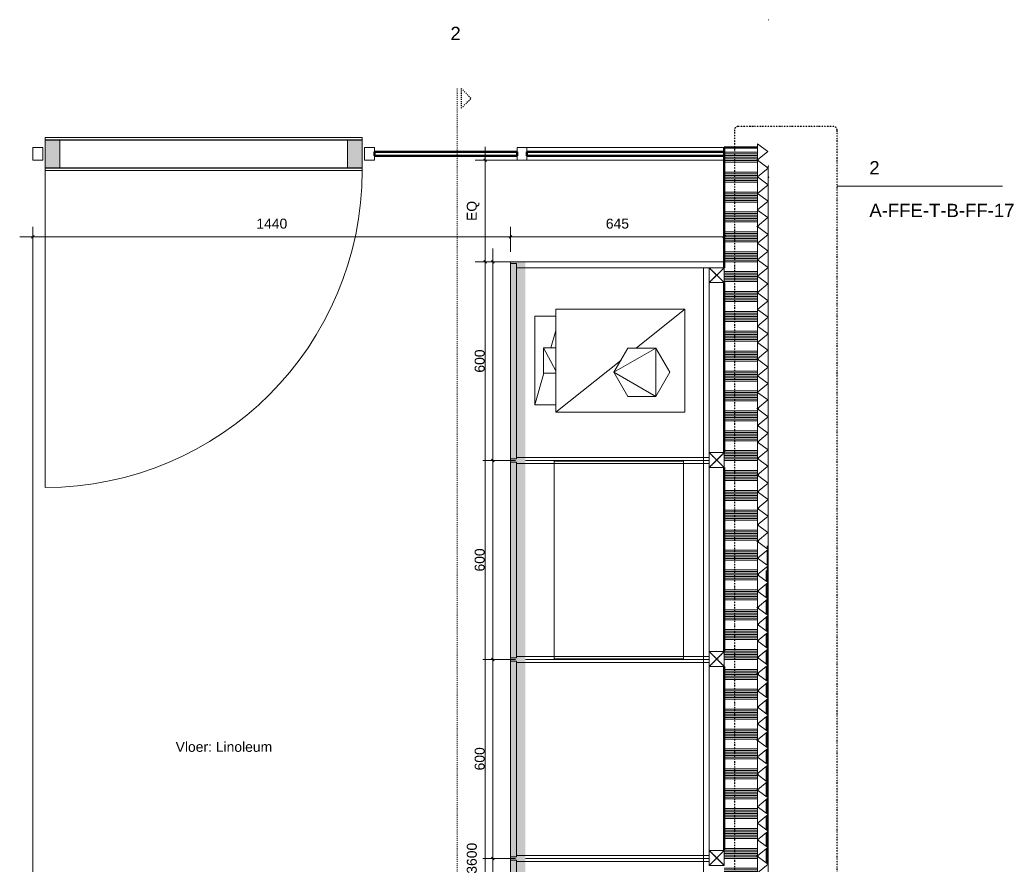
# Model space of a CAD drawing. Header units: millimetres. Extents: x 59467 to 88642, y -9418 to 37445.
# Tile 5 of 6: x 59467 to 62436, y 34897 to 37445. Entities that reach past the tile are written whole.
import ezdxf

# ---------------------------------------------------------------- set-up
doc = ezdxf.new("R2010")
doc.units = ezdxf.units.MM
for name, pattern in [('Dash 1_8_', [6.35, 3.175, -3.175]), ('Dash Dot Dot Small', [7.9375, 3.175, -1.5875, 0, -1.5875, 0, -1.5875]), ('Hidden', [7.14375, 4.7625, -2.38125]), ('Overhead xxSmall', [2.579688, 1.5875, -0.992188]), ('Overhead xxSmall_2_', [2.579688, 1.5875, -0.992188])]:
    doc.linetypes.add(name, pattern=pattern)
for name, color, linetype, lineweight in [('0-1', 7, 'Continuous', 5), ('A----M-', 8, 'Continuous', 5), ('A----M--20', 8, 'Continuous', 5), ('A09-C--', 8, 'Continuous', 5), ('A09-C---1', 135, 'Dash 1_8_', 13), ('A09-C---2', 215, 'Dash 1_8_', 25), ('A09-C---3', 8, 'Dash 1_8_', 5), ('A09-C---4', 8, 'Continuous', 25), ('A09-C---5', 8, 'Continuous', 13), ('A09-C---6', 8, 'Dash Dot Dot Small', 25), ('A09-NT--3', 7, 'Continuous', 13), ('A22-----1', 50, 'Continuous', 50), ('A29-----1', 8, 'Continuous', 5), ('A29-----2', 50, 'Continuous', 50), ('A31----', 140, 'Continuous', 5), ('A31-----1', 90, 'Continuous', 13), ('A31-----2', 250, 'Continuous', 18), ('A31-----3', 7, 'Continuous', 5), ('A69-----1', 8, 'Continuous', 5), ('A79-Y---1', 90, 'Continuous', 13), ('A79-Y---2', 8, 'Overhead xxSmall_2_', 13), ('A99----', 1, 'Continuous', 5), ('A99-----1', 122, 'Overhead xxSmall', 5), ('A99-----2', 122, 'Continuous', 5), ('A99-----3', 7, 'Continuous', 5), ('A99-----4', 1, 'Overhead xxSmall', 5), ('A99-----5', 1, 'Continuous', 13), ('Detail Items', 1, 'Continuous', 5), ('Detail Items-1', 10, 'Continuous', 5), ('Detail Items-2', 1, 'Hidden', 5)]:
    doc.layers.add(name, color=color, linetype=linetype, lineweight=lineweight)
doc.styles.add('Arial', font='arial.ttf', dxfattribs={"height": 40})
doc.styles.add('Arial_1', font='arial.ttf', dxfattribs={"height": 30})
doc.dimstyles.new('TD_Diagonal_1_5_mm', dxfattribs={"dimscale": 304.8, "dimtxt": 30.607782, "dimasz": 0.026247, "dimexe": 0.098425, "dimexo": 0.098425, "dimgap": 0.052493, "dimtad": 1, "dimdec": 0, "dimzin": 0, "dimdsep": 46, "dimtxsty": 'Arial_1', "dimblk1": 'OBLIQUE', "dimblk2": 'OBLIQUE', "dimsah": 1, "dimcen": 0.09, "dimdle": 0.131234, "dimazin": 2, "dimtfac": 1, "dimtdec": 4, "dimtix": 1, "dimtmove": 0, "dimatfit": 3, "dimfxl": 1, "dimtvp": 1, "dimtfill": 1, "dimtolj": 1, "dimtzin": 0, "dimarcsym": 2})

# ---------------------------------------------------------------- blocks, each defined once
blk = doc.blocks.new('NLRS_32_20_DO_deur in glazen wand - glazen deur_MA_01-3650171-Pantry Standard D - Plan view')
at = {"layer": 'A31----'}
h = blk.add_hatch(color=256, dxfattribs=at)
h.paths.add_polyline_path([(60499.5, 36998.5), (60499.5, 37081.3), (60455, 37081.3), (60455, 36998.5), (60462.5, 36998.5)])
h.paths.add_polyline_path([(59588, 36998.5), (59588, 37081.3), (59543.5, 37081.3), (59543.5, 36998.5)])
at = {"layer": 'A31-----2'}
for p, q in [((60499.5, 37089.9), (59543.5, 37089.9)), ((59543.5, 37089.9), (59543.5, 37082.9)), ((59543.5, 37082.9), (60499.5, 37082.9)), ((59543.5, 37081.3), (59543.5, 36998.5)), ((59588, 37081.3), (59543.5, 37081.3)), ((59588, 36998.5), (59588, 37081.3)), ((60499.5, 37081.3), (60455, 37081.3)), ((60455, 37081.3), (60455, 36998.5)), ((60499.5, 37082.9), (60499.5, 37089.9)), ((60499.5, 36998.5), (60499.5, 37081.3)), ((59543.5, 36998.5), (59588, 36998.5)), ((60499.5, 36996.9), (59543.5, 36996.9)), ((59543.5, 36996.9), (59543.5, 36989.9)), ((59543.5, 36989.9), (60499.5, 36989.9)), ((60455, 36998.5), (60499.5, 36998.5)), ((60499.5, 36989.9), (60499.5, 36996.9))]:
    blk.add_line(p, q, dxfattribs=at)
at = {"layer": 'A31-----3'}
for p, q in [((60455, 37081.3), (59588, 37081.3)), ((59588, 36998.5), (60455, 36998.5))]:
    blk.add_line(p, q, dxfattribs=at)
at = {"layer": 'A99-----3'}
blk.add_line((59543.5, 36989.9), (59543.5, 36033.9), dxfattribs=at)
blk.add_arc((59543.5, 36989.9), 956, 270, 360, dxfattribs=at)
blk = doc.blocks.new('Rectangular Mullion - 00_maars_horizon_onder_profiel-3256486-Pantry Standard D - Plan view')
at = {"layer": 'A31-----3'}
for p, q in [((60996.5, 37058.9), (61591.5, 37058.9)), ((61591.5, 37020.9), (60996.5, 37020.9))]:
    blk.add_line(p, q, dxfattribs=at)
blk = doc.blocks.new('Rectangular Mullion - 00_maars_horizon-3256539-Pantry Standard D - Plan view')
at = {"layer": 'A31-----2'}
for p, q in [((60996.5, 37058.9), (60966.5, 37058.9)), ((60966.5, 37058.9), (60966.5, 37020.9)), ((60996.5, 37020.9), (60996.5, 37058.9)), ((60966.5, 37020.9), (60996.5, 37020.9))]:
    blk.add_line(p, q, dxfattribs=at)
blk = doc.blocks.new('Rectangular Mullion - 00_maars_horizon-3226876-Pantry Standard D - Plan view')
at = {"layer": 'A31-----2'}
for p, q in [((59536.5, 37058.9), (59506.5, 37058.9)), ((59506.5, 37058.9), (59506.5, 37020.9)), ((59536.5, 37020.9), (59536.5, 37058.9)), ((59506.5, 37020.9), (59536.5, 37020.9))]:
    blk.add_line(p, q, dxfattribs=at)
blk = doc.blocks.new('Rectangular Mullion - 00_maars_horizon-5749611-Pantry Standard D - Plan view')
at = {"layer": 'A31-----2'}
for p, q in [((60536.5, 37058.9), (60506.5, 37058.9)), ((60506.5, 37058.9), (60506.5, 37020.9)), ((60536.5, 37020.9), (60536.5, 37058.9)), ((60506.5, 37020.9), (60536.5, 37020.9))]:
    blk.add_line(p, q, dxfattribs=at)
blk = doc.blocks.new('732 Balie 5e feature wall - feature wall-8834893-Pantry Standard D - Plan view')
at = {"layer": 'A79-Y---1'}
for p, q in [((61723.1, 37047.7), (61691.5, 37070.7)), ((61691.5, 37070.7), (61691.5, 37022.1)), ((61691.5, 37022.1), (61723.1, 37047.7)), ((61723.9, 36997.1), (61691.5, 37020.7)), ((61691.5, 37020.7), (61691.5, 36970.8)), ((61691.5, 36970.8), (61723.9, 36997.1)), ((61723.9, 36947.1), (61691.5, 36970.7)), ((61691.5, 36970.7), (61691.5, 36920.8)), ((61691.5, 36920.8), (61723.9, 36947.1)), ((61723.9, 36897.1), (61691.5, 36920.7)), ((61691.5, 36920.7), (61691.5, 36870.8)), ((61691.5, 36870.8), (61723.9, 36897.1)), ((61723.1, 36847.7), (61691.5, 36870.7)), ((61691.5, 36870.7), (61691.5, 36822.1)), ((61691.5, 36822.1), (61723.1, 36847.7)), ((61723.9, 36797.1), (61691.5, 36820.7)), ((61691.5, 36820.7), (61691.5, 36770.8)), ((61691.5, 36770.8), (61723.9, 36797.1)), ((61723.9, 36747.1), (61691.5, 36770.7)), ((61691.5, 36770.7), (61691.5, 36720.8)), ((61691.5, 36720.8), (61723.9, 36747.1)), ((61723.9, 36697.1), (61691.5, 36720.7)), ((61691.5, 36720.7), (61691.5, 36670.8)), ((61691.5, 36670.8), (61723.9, 36697.1)), ((61723.1, 36647.7), (61691.5, 36670.7)), ((61691.5, 36670.7), (61691.5, 36622.1)), ((61691.5, 36622.1), (61723.1, 36647.7)), ((61723.9, 36597.1), (61691.5, 36620.7)), ((61691.5, 36620.7), (61691.5, 36570.8)), ((61691.5, 36570.8), (61723.9, 36597.1)), ((61723.9, 36547.1), (61691.5, 36570.7)), ((61691.5, 36570.7), (61691.5, 36520.8)), ((61691.5, 36520.8), (61723.9, 36547.1)), ((61723.9, 36497.1), (61691.5, 36520.7)), ((61691.5, 36520.7), (61691.5, 36470.8)), ((61691.5, 36470.8), (61723.9, 36497.1)), ((61723.1, 36447.7), (61691.5, 36470.7)), ((61691.5, 36470.7), (61691.5, 36422.1)), ((61691.5, 36422.1), (61723.1, 36447.7)), ((61723.9, 36397.1), (61691.5, 36420.7)), ((61691.5, 36420.7), (61691.5, 36370.8)), ((61691.5, 36370.8), (61723.9, 36397.1)), ((61723.9, 36347.1), (61691.5, 36370.7)), ((61691.5, 36370.7), (61691.5, 36320.8)), ((61691.5, 36320.8), (61723.9, 36347.1)), ((61723.1, 36297.7), (61691.5, 36320.7)), ((61691.5, 36320.7), (61691.5, 36272.1)), ((61691.5, 36272.1), (61723.1, 36297.7)), ((61723.9, 36247.1), (61691.5, 36270.7)), ((61691.5, 36270.7), (61691.5, 36220.8)), ((61691.5, 36220.8), (61723.9, 36247.1)), ((61723.9, 36197.1), (61691.5, 36220.7)), ((61691.5, 36220.7), (61691.5, 36170.8)), ((61691.5, 36170.8), (61723.9, 36197.1)), ((61723.9, 36147.1), (61691.5, 36170.7)), ((61691.5, 36170.7), (61691.5, 36120.8)), ((61691.5, 36120.8), (61723.9, 36147.1)), ((61723.1, 36097.7), (61691.5, 36120.7)), ((61691.5, 36120.7), (61691.5, 36072.1)), ((61691.5, 36072.1), (61723.1, 36097.7)), ((61723.9, 36047.1), (61691.5, 36070.7)), ((61691.5, 36070.7), (61691.5, 36020.8)), ((61691.5, 36020.8), (61723.9, 36047.1)), ((61723.9, 35997.1), (61691.5, 36020.7)), ((61691.5, 36020.7), (61691.5, 35970.8)), ((61691.5, 35970.8), (61723.9, 35997.1)), ((61723.9, 35947.1), (61691.5, 35970.7)), ((61691.5, 35970.7), (61691.5, 35920.8)), ((61691.5, 35920.8), (61723.9, 35947.1)), ((61723.1, 35897.7), (61691.5, 35920.7)), ((61691.5, 35920.7), (61691.5, 35872.1)), ((61691.5, 35872.1), (61723.1, 35897.7)), ((61723.9, 35847.1), (61691.5, 35870.7)), ((61691.5, 35870.7), (61691.5, 35820.8)), ((61691.5, 35820.8), (61723.9, 35847.1)), ((61723.9, 35797.1), (61691.5, 35820.7)), ((61691.5, 35820.7), (61691.5, 35770.8)), ((61691.5, 35770.8), (61723.9, 35797.1)), ((61723.9, 35747.1), (61691.5, 35770.7)), ((61691.5, 35770.7), (61691.5, 35720.8)), ((61691.5, 35720.8), (61723.9, 35747.1)), ((61723.1, 35697.7), (61691.5, 35720.7)), ((61691.5, 35720.7), (61691.5, 35672.1)), ((61691.5, 35672.1), (61723.1, 35697.7)), ((61723.9, 35647.1), (61691.5, 35670.7)), ((61691.5, 35670.7), (61691.5, 35620.8)), ((61691.5, 35620.8), (61723.9, 35647.1)), ((61723.9, 35597.1), (61691.5, 35620.7)), ((61691.5, 35620.7), (61691.5, 35570.8)), ((61691.5, 35570.8), (61723.9, 35597.1)), ((61723.9, 35547.1), (61691.5, 35570.7)), ((61691.5, 35570.7), (61691.5, 35520.8)), ((61691.5, 35520.8), (61723.9, 35547.1)), ((61723.1, 35497.7), (61691.5, 35520.7)), ((61691.5, 35520.7), (61691.5, 35472.1)), ((61691.5, 35472.1), (61723.1, 35497.7)), ((61723.9, 35447.1), (61691.5, 35470.7)), ((61691.5, 35470.7), (61691.5, 35420.8)), ((61691.5, 35420.8), (61723.9, 35447.1)), ((61723.9, 35397.1), (61691.5, 35420.7)), ((61691.5, 35420.7), (61691.5, 35370.8)), ((61691.5, 35370.8), (61723.9, 35397.1)), ((61723.9, 35347.1), (61691.5, 35370.7)), ((61691.5, 35370.7), (61691.5, 35320.8)), ((61691.5, 35320.8), (61723.9, 35347.1)), ((61723.1, 35297.7), (61691.5, 35320.7)), ((61691.5, 35320.7), (61691.5, 35272.1)), ((61691.5, 35272.1), (61723.1, 35297.7)), ((61723.9, 35247.1), (61691.5, 35270.7)), ((61691.5, 35270.7), (61691.5, 35220.8)), ((61691.5, 35220.8), (61723.9, 35247.1)), ((61723.9, 35197.1), (61691.5, 35220.7)), ((61691.5, 35220.7), (61691.5, 35170.8)), ((61691.5, 35170.8), (61723.9, 35197.1)), ((61721.4, 35146.3), (61691.5, 35168)), ((61691.5, 35168), (61691.5, 35122.1)), ((61691.5, 35122.1), (61721.4, 35146.3)), ((61723.9, 35097.1), (61691.5, 35120.7)), ((61691.5, 35120.7), (61691.5, 35070.8)), ((61691.5, 35070.8), (61723.9, 35097.1)), ((61723.9, 35047.1), (61691.5, 35070.7)), ((61691.5, 35070.7), (61691.5, 35020.8)), ((61691.5, 35020.8), (61723.9, 35047.1)), ((61723.9, 34997.1), (61691.5, 35020.7)), ((61691.5, 35020.7), (61691.5, 34970.8)), ((61691.5, 34970.8), (61723.9, 34997.1)), ((61723.1, 34947.7), (61691.5, 34970.7)), ((61691.5, 34970.7), (61691.5, 34922.1)), ((61691.5, 34922.1), (61723.1, 34947.7)), ((61723.9, 34897.1), (61691.5, 34920.7)), ((61691.5, 34920.7), (61691.5, 34870.8)), ((61691.5, 34870.8), (61723.9, 34897.1))]:
    blk.add_line(p, q, dxfattribs=at)
blk = doc.blocks.new('712 Mayor_Eldermen Balie 5e - 712 Mayor_Eldermen Balie 5e-8567392-Pantry Standard D - Plan view')
at = {"layer": 'A79-Y---1'}
for p, q in [((61723.9, 34823.9), (61723.9, 37003.8)), ((61723.9, 37003.8), (61725.9, 37003.8))]:
    blk.add_line(p, q, dxfattribs=at)
blk = doc.blocks.new('711 Pantry Standard D - Pantry Standard D-12594532-Pantry Standard D - Plan view')
at = {"layer": 'A79-Y---2'}
for p, q in [((61591.6, 36714.8), (60991.6, 36714.8)), ((61591.6, 36714.8), (60991.6, 36714.8)), ((60991.6, 36114.8), (61546.5, 36114.8)), ((61546.5, 36114.8), (60991.6, 36114.8)), ((60991.6, 36114.8), (61546.5, 36114.8)), ((61546.5, 36114.8), (60991.6, 36114.8)), ((60991.6, 35514.8), (61546.5, 35514.8)), ((61546.5, 35514.8), (60991.6, 35514.8)), ((60991.6, 35514.8), (61546.5, 35514.8)), ((61546.5, 35514.8), (60991.6, 35514.8)), ((60991.6, 34914.8), (61546.5, 34914.8)), ((61546.5, 34914.8), (60991.6, 34914.8)), ((60991.6, 34914.8), (61546.5, 34914.8)), ((61546.5, 34914.8), (60991.6, 34914.8))]:
    blk.add_line(p, q, dxfattribs=at)
blk = doc.blocks.new('HSR-D_SHL_ARCH_Vaste Inrichting_rvt-1-Pantry Standard D - Plan view')
at = {"layer": 'A29-----1'}
h = blk.add_hatch(dxfattribs=at)
h.set_pattern_fill('FP_1', color=256, angle=-100, style=0, pattern_type=2)
h.set_pattern_definition([(180, (61691.515, 34914.85), (5e-13, -60), []), (180, (61691.515, 34919.85), (5e-13, -60), []), (180, (61691.515, 34924.85), (5e-13, -60), []), (180, (61691.516, 34929.85), (5e-13, -60), []), (180, (61691.515, 34934.85), (5e-13, -60), []), (180, (61691.515, 34939.85), (5e-13, -60), []), (180, (61691.515, 34944.85), (5e-13, -60), [])])
h.paths.add_polyline_path([(61591.5, 32770.8), (61691.5, 32770.8), (61691.5, 37058.9), (61591.5, 37058.9), (61591.5, 32772.4)])
at = {"layer": 'A22-----1'}
for p, q in [((61591.5, 37058.9), (61591.5, 36696.8)), ((61691.5, 37058.9), (61591.5, 37058.9)), ((61691.5, 37020.7), (61691.5, 37022.1)), ((61691.5, 36820.7), (61691.5, 36822.1)), ((61591.5, 36651.8), (61591.5, 36138.8)), ((61691.5, 36620.7), (61691.5, 36622.1)), ((61691.5, 36420.7), (61691.5, 36422.1)), ((61691.5, 36270.7), (61691.5, 36272.1)), ((61591.5, 36093.8), (61591.5, 35538.8)), ((61691.5, 36070.7), (61691.5, 36072.1)), ((61691.5, 35870.7), (61691.5, 35872.1)), ((61691.5, 35670.7), (61691.5, 35672.1)), ((61591.5, 35493.8), (61591.5, 34938.8)), ((61691.5, 35470.7), (61691.5, 35472.1)), ((61691.5, 35270.7), (61691.5, 35272.1)), ((61691.5, 35168), (61691.5, 35170.8)), ((61691.5, 35120.7), (61691.5, 35122.1)), ((61691.5, 34920.7), (61691.5, 34922.1))]:
    blk.add_line(p, q, dxfattribs=at)
at = {"layer": 'A29-----2'}
for p, q in [((60966.5, 37045.9), (60536.5, 37045.9)), ((60536.5, 37045.9), (60536.5, 37033.9)), ((60536.5, 37033.9), (60966.5, 37033.9)), ((60966.5, 37033.9), (60966.5, 37045.9)), ((61591.5, 37045.9), (60996.5, 37045.9)), ((60996.5, 37045.9), (60996.5, 37033.9)), ((60996.5, 37033.9), (61591.5, 37033.9)), ((61591.5, 37033.9), (61591.5, 37045.9))]:
    blk.add_line(p, q, dxfattribs=at)
at = {"layer": 'A99-----1'}
for p, q in [((61694.5, 36268.5), (61694.5, 36274.6)), ((61694.5, 36218.5), (61694.5, 36223.3)), ((61694.5, 36168.5), (61694.5, 36173.3)), ((61694.5, 36118.5), (61694.5, 36123.3)), ((61694.5, 36068.5), (61694.5, 36074.6)), ((61694.5, 36018.5), (61694.5, 36023.3)), ((61694.5, 35968.5), (61694.5, 35973.3)), ((61694.5, 35918.5), (61694.5, 35923.3)), ((61694.5, 35868.5), (61694.5, 35874.6)), ((61694.5, 35818.5), (61694.5, 35823.3)), ((61694.5, 35768.5), (61694.5, 35773.3)), ((61694.5, 35718.5), (61694.5, 35723.3)), ((61694.5, 35668.5), (61694.5, 35674.6)), ((61694.5, 35618.5), (61694.5, 35623.3)), ((61694.5, 35568.5), (61694.5, 35573.3)), ((61694.5, 35518.5), (61694.5, 35523.3)), ((61694.5, 35468.5), (61694.5, 35474.6)), ((61694.5, 35418.5), (61694.5, 35423.3)), ((61694.5, 35368.5), (61694.5, 35373.3)), ((61694.5, 35318.5), (61694.5, 35323.3))]:
    blk.add_line(p, q, dxfattribs=at)
at = {"layer": 'A99-----2'}
blk.add_line((61723.9, 36973.9), (61725.9, 36967.4), dxfattribs=at)
at = {"layer": 'A31-----1'}
for name in ['NLRS_32_20_DO_deur in glazen wand - glazen deur_MA_01-3650171-Pantry Standard D - Plan view', 'Rectangular Mullion - 00_maars_horizon-3226876-Pantry Standard D - Plan view', 'Rectangular Mullion - 00_maars_horizon-5749611-Pantry Standard D - Plan view', 'Rectangular Mullion - 00_maars_horizon-3256539-Pantry Standard D - Plan view', 'Rectangular Mullion - 00_maars_horizon_onder_profiel-3256486-Pantry Standard D - Plan view']:
    blk.add_blockref(name, (0, 0), dxfattribs=at)
at = {"layer": 'A79-Y---1'}
for name in ['732 Balie 5e feature wall - feature wall-8834893-Pantry Standard D - Plan view', '712 Mayor_Eldermen Balie 5e - 712 Mayor_Eldermen Balie 5e-8567392-Pantry Standard D - Plan view', '711 Pantry Standard D - Pantry Standard D-12594532-Pantry Standard D - Plan view']:
    blk.add_blockref(name, (0, 0), dxfattribs=at)
blk = doc.blocks.new('Koffiemachine - Koffiemachine-18252382-Pantry Standard D - Plan view')
at = {"layer": 'A69-----1'}
for p, q in [((61472.8, 36571.6), (61083.4, 36571.6)), ((61083.4, 36571.6), (61083.4, 36261)), ((61326, 36454.5), (61472.8, 36571.6)), ((61472.8, 36261), (61472.8, 36571.6)), ((61083.4, 36550.4), (61020.1, 36550.4)), ((61020.1, 36550.4), (61020.1, 36283.2)), ((61068.5, 36454.8), (61083.4, 36507.7)), ((61046, 36379), (61046, 36454.8)), ((61046, 36454.8), (61083.4, 36454.8)), ((61046, 36454.8), (61083.4, 36385.8)), ((61258.6, 36381.3), (61300.8, 36454.5)), ((61385.3, 36454.5), (61258.6, 36381.3)), ((61385.3, 36454.5), (61300.8, 36454.5)), ((61385.3, 36308.2), (61385.3, 36454.5)), ((61385.3, 36454.5), (61427.5, 36381.3)), ((61083.4, 36261), (61279.4, 36417.3)), ((61020.1, 36283.2), (61047.1, 36379)), ((61046, 36379), (61083.4, 36379)), ((61300.8, 36308.2), (61258.6, 36381.3)), ((61385.3, 36308.2), (61258.6, 36381.3)), ((61385.3, 36308.2), (61427.5, 36381.3)), ((61385.3, 36308.2), (61300.8, 36308.2)), ((61020.1, 36283.2), (61083.4, 36283.2)), ((61083.4, 36261), (61472.8, 36261))]:
    blk.add_line(p, q, dxfattribs=at)
blk = doc.blocks.new('Microwave - Magnetron-18255911-Pantry Standard D - Plan view')
at = {"layer": 'A69-----1'}
for p, q in [((61468.5, 36112.8), (61078.5, 36112.8)), ((61078.5, 36112.8), (61078.5, 35516.8)), ((61468.5, 35516.8), (61468.5, 36112.8)), ((61078.5, 35516.8), (61468.5, 35516.8))]:
    blk.add_line(p, q, dxfattribs=at)
blk = doc.blocks.new('Afstandsklods - Afstandsklods-13479953-Pantry Standard D - Plan view')
at = {"layer": 'Detail Items'}
for p, q in [((61546.5, 34938.8), (61546.5, 34893.8)), ((61591.5, 34938.8), (61546.5, 34938.8)), ((61546.5, 34893.8), (61591.5, 34938.8)), ((61591.5, 34893.8), (61546.5, 34938.8)), ((61591.5, 34938.8), (61591.5, 34893.8)), ((61591.5, 34893.8), (61546.5, 34893.8))]:
    blk.add_line(p, q, dxfattribs=at)
at = {"layer": 'Detail Items-2'}
for p, q in [((61591.5, 34938.8), (61546.5, 34938.8)), ((61546.5, 34938.8), (61546.5, 34893.8)), ((61546.5, 34938.8), (61591.5, 34893.8)), ((61546.5, 34893.8), (61591.5, 34938.8)), ((61591.5, 34893.8), (61591.5, 34938.8)), ((61546.5, 34893.8), (61591.5, 34893.8))]:
    blk.add_line(p, q, dxfattribs=at)
blk = doc.blocks.new('Detail View - Detail - Detail Number-13476530-Pantry Standard D - Plan view')
at = {"layer": 'A09-C---2'}
for p, q in [((60798.2, 37237.6), (60828.2, 37207.6)), ((60798.2, 37237.6), (60798.2, 37177.6)), ((60798.2, 37177.6), (60828.2, 37207.6))]:
    blk.add_line(p, q, dxfattribs=at)
blk = doc.blocks.new('DIMBLOCK3-Pantry Standard D - Plan view')
at = {"layer": 'A----M--20'}
for p, q in [((60961.6, 34914.8), (60863.7, 34914.8)), ((60893.7, 34314.8), (60893.7, 34914.8)), ((60893.7, 34914.8), (60961.6, 34914.8)), ((60961.6, 34314.8), (60863.7, 34314.8)), ((60893.7, 34314.8), (60961.6, 34314.8))]:
    blk.add_line(p, q, dxfattribs=at)
at = {"layer": 'A----M--20', "lineweight": 35}
for p, q in [((60893.7, 34914.8), (60889.7, 34918.8)), ((60893.7, 34914.8), (60897.7, 34910.8)), ((60893.7, 34314.8), (60889.7, 34318.8)), ((60893.7, 34314.8), (60897.7, 34310.8))]:
    blk.add_line(p, q, dxfattribs=at)
at = {"layer": 'A----M--20', "color": 0, "insert": (60838.8, 34580.2), "char_height": 30, "width": 83.065, "attachment_point": 1, "rotation": 90, "line_spacing_factor": 0.941778, "style": 'Arial_1', "bg_fill": 3, "box_fill_scale": 1.25, "bg_fill_color": 256, "bg_fill_true_color": 13158600, "bg_fill_transparency": 0}
blk.add_mtext('600', dxfattribs=at)
blk = doc.blocks.new('_Oblique')
at = {"color": 0, "linetype": 'ByBlock', "lineweight": -2}
blk.add_line((-0.5, -0.5), (0.5, 0.5), dxfattribs=at)
blk = doc.blocks.new('DIMBLOCK4-Pantry Standard D - Plan view')
at = {"layer": 'A----M--20', "lineweight": 35}
for p, q in [((60893.7, 35514.8), (60889.7, 35518.8)), ((60893.7, 35514.8), (60897.7, 35510.8)), ((60893.7, 34914.8), (60889.7, 34918.8)), ((60893.7, 34914.8), (60897.7, 34910.8))]:
    blk.add_line(p, q, dxfattribs=at)
at = {"layer": 'A----M--20'}
for p, q in [((60961.6, 35514.8), (60863.7, 35514.8)), ((60893.7, 34914.8), (60893.7, 35514.8)), ((60893.7, 35514.8), (60961.6, 35514.8)), ((60961.6, 34914.8), (60863.7, 34914.8)), ((60893.7, 34914.8), (60961.6, 34914.8))]:
    blk.add_line(p, q, dxfattribs=at)
at = {"layer": 'A----M--20', "color": 0, "insert": (60838.8, 35180.2), "char_height": 30, "width": 83.065, "attachment_point": 1, "rotation": 90, "line_spacing_factor": 0.941778, "style": 'Arial_1', "bg_fill": 3, "box_fill_scale": 1.25, "bg_fill_color": 256, "bg_fill_true_color": 13158600, "bg_fill_transparency": 0}
blk.add_mtext('600', dxfattribs=at)
blk = doc.blocks.new('DIMBLOCK5-Pantry Standard D - Plan view')
at = {"layer": 'A----M--20'}
for p, q in [((60961.6, 36114.8), (60863.7, 36114.8)), ((60893.7, 35514.8), (60893.7, 36114.8)), ((60893.7, 36114.8), (60961.6, 36114.8)), ((60961.6, 35514.8), (60863.7, 35514.8)), ((60893.7, 35514.8), (60961.6, 35514.8))]:
    blk.add_line(p, q, dxfattribs=at)
at = {"layer": 'A----M--20', "lineweight": 35}
for p, q in [((60893.7, 36114.8), (60889.7, 36118.8)), ((60893.7, 36114.8), (60897.7, 36110.8)), ((60893.7, 35514.8), (60889.7, 35518.8)), ((60893.7, 35514.8), (60897.7, 35510.8))]:
    blk.add_line(p, q, dxfattribs=at)
at = {"layer": 'A----M--20', "color": 0, "insert": (60838.8, 35780.2), "char_height": 30, "width": 83.065, "attachment_point": 1, "rotation": 90, "line_spacing_factor": 0.941778, "style": 'Arial_1', "bg_fill": 3, "box_fill_scale": 1.25, "bg_fill_color": 256, "bg_fill_true_color": 13158600, "bg_fill_transparency": 0}
blk.add_mtext('600', dxfattribs=at)
blk = doc.blocks.new('DIMBLOCK6-Pantry Standard D - Plan view')
at = {"layer": 'A----M--20'}
for p, q in [((60893.7, 36114.8), (60893.7, 36754.8)), ((60961.6, 36714.8), (60863.7, 36714.8)), ((60893.7, 36714.8), (60961.6, 36714.8)), ((60961.6, 36114.8), (60863.7, 36114.8)), ((60893.7, 36114.8), (60961.6, 36114.8))]:
    blk.add_line(p, q, dxfattribs=at)
at = {"layer": 'A----M--20', "lineweight": 35}
for p, q in [((60893.7, 36714.8), (60889.7, 36718.8)), ((60893.7, 36714.8), (60897.7, 36710.8)), ((60893.7, 36114.8), (60889.7, 36118.8)), ((60893.7, 36114.8), (60897.7, 36110.8))]:
    blk.add_line(p, q, dxfattribs=at)
at = {"layer": 'A----M--20', "color": 0, "insert": (60838.8, 36380.2), "char_height": 30, "width": 83.065, "attachment_point": 1, "rotation": 90, "line_spacing_factor": 0.941778, "style": 'Arial_1', "bg_fill": 3, "box_fill_scale": 1.25, "bg_fill_color": 256, "bg_fill_true_color": 13158600, "bg_fill_transparency": 0}
blk.add_mtext('600', dxfattribs=at)
blk = doc.blocks.new('DIMBLOCK7-Pantry Standard D - Plan view')
at = {"layer": 'A----M--20'}
for p, q in [((60870, 37060.9), (60870, 36714.8)), ((60966.5, 37020.9), (60840, 37020.9)), ((60870, 37020.9), (60966.5, 37020.9)), ((60916.6, 36714.8), (60840, 36714.8)), ((60870, 36714.8), (60916.6, 36714.8))]:
    blk.add_line(p, q, dxfattribs=at)
at = {"layer": 'A----M--20', "lineweight": 35}
for p, q in [((60870, 37020.9), (60866, 37024.9)), ((60870, 37020.9), (60874, 37016.9)), ((60870, 36714.8), (60866, 36718.8)), ((60870, 36714.8), (60874, 36710.8))]:
    blk.add_line(p, q, dxfattribs=at)
at = {"layer": 'A----M--20', "color": 0, "insert": (60815.1, 36837.7), "char_height": 30, "width": 72.329, "attachment_point": 1, "rotation": 90, "line_spacing_factor": 0.941778, "style": 'Arial_1', "bg_fill": 3, "box_fill_scale": 1.25, "bg_fill_color": 256, "bg_fill_true_color": 13158600, "bg_fill_transparency": 0}
blk.add_mtext('EQ', dxfattribs=at)
blk = doc.blocks.new('DIMBLOCK8-Pantry Standard D - Plan view')
at = {"layer": 'A----M--20'}
for p, q in [((60916.6, 36714.8), (60840, 36714.8)), ((60870, 36714.8), (60870, 33114.8)), ((60870, 36714.8), (60916.6, 36714.8)), ((60916.6, 33114.8), (60840, 33114.8)), ((60870, 33114.8), (60916.6, 33114.8))]:
    blk.add_line(p, q, dxfattribs=at)
at = {"layer": 'A----M--20', "lineweight": 35}
for p, q in [((60870, 36714.8), (60866, 36718.8)), ((60870, 36714.8), (60874, 36710.8)), ((60870, 33114.8), (60866, 33118.8)), ((60870, 33114.8), (60874, 33110.8))]:
    blk.add_line(p, q, dxfattribs=at)
at = {"layer": 'A----M--20', "color": 0, "insert": (60815.1, 34868.7), "char_height": 30, "width": 110.753, "attachment_point": 1, "rotation": 90, "line_spacing_factor": 0.941778, "style": 'Arial_1', "bg_fill": 3, "box_fill_scale": 1.25, "bg_fill_color": 256, "bg_fill_true_color": 13158600, "bg_fill_transparency": 0}
blk.add_mtext('3600', dxfattribs=at)
blk = doc.blocks.new('DIMBLOCK10-Pantry Standard D - Plan view')
at = {"layer": 'A----M--20'}
for p, q in [((60946.6, 36744.8), (60946.6, 36819.8)), ((61591.5, 36730.4), (61591.5, 36819.8)), ((61631.5, 36789.8), (60946.6, 36789.8)), ((60946.6, 36789.8), (60946.6, 36744.8)), ((61591.5, 36789.8), (61591.5, 36730.4))]:
    blk.add_line(p, q, dxfattribs=at)
at = {"layer": 'A----M--20', "lineweight": 35}
for p, q in [((60946.6, 36789.8), (60942.6, 36785.8)), ((60946.6, 36789.8), (60950.6, 36793.8)), ((61591.5, 36789.8), (61587.5, 36785.8)), ((61591.5, 36789.8), (61595.5, 36793.8))]:
    blk.add_line(p, q, dxfattribs=at)
at = {"layer": 'A----M--20', "color": 0, "insert": (61234.4, 36844.7), "char_height": 30, "width": 83.065, "attachment_point": 1, "line_spacing_factor": 0.941778, "style": 'Arial_1', "bg_fill": 3, "box_fill_scale": 1.25, "bg_fill_color": 256, "bg_fill_true_color": 13158600, "bg_fill_transparency": 0}
blk.add_mtext('645', dxfattribs=at)
blk = doc.blocks.new('DIMBLOCK11-Pantry Standard D - Plan view')
at = {"layer": 'A----M--20'}
for p, q in [((59506.5, 33319.9), (59506.5, 36819.8)), ((60946.6, 36744.8), (60946.6, 36819.8)), ((60946.6, 36789.8), (59466.5, 36789.8)), ((59506.5, 36789.8), (59506.5, 33319.9)), ((60946.6, 36789.8), (60946.6, 36744.8))]:
    blk.add_line(p, q, dxfattribs=at)
at = {"layer": 'A----M--20', "lineweight": 35}
for p, q in [((59506.5, 36789.8), (59502.5, 36785.8)), ((59506.5, 36789.8), (59510.5, 36793.8)), ((60946.6, 36789.8), (60942.6, 36785.8)), ((60946.6, 36789.8), (60950.6, 36793.8))]:
    blk.add_line(p, q, dxfattribs=at)
at = {"layer": 'A----M--20', "color": 0, "insert": (60180.4, 36844.7), "char_height": 30, "width": 110.753, "attachment_point": 1, "line_spacing_factor": 0.941778, "style": 'Arial_1', "bg_fill": 3, "box_fill_scale": 1.25, "bg_fill_color": 256, "bg_fill_true_color": 13158600, "bg_fill_transparency": 0}
blk.add_mtext('1440', dxfattribs=at)
blk = doc.blocks.new('Drafting View - Sheet _ Detail Number-595150-Pantry Standard D - Plan view')
at = {"layer": 'A09-C---5'}
blk.add_line((62030.7, 36942.4), (62430.7, 36942.4), dxfattribs=at)

msp = doc.modelspace()

# ---------------------------------------------------------------- hatches: boundary and pattern name
at = {"layer": 'Detail Items-1'}
h = msp.add_hatch(color=256, dxfattribs=at)
h.paths.add_polyline_path([(60946.6, 33114.8), (60991.6, 33114.8), (60991.6, 36714.8), (60946.6, 36714.8), (60946.6, 33285)])
h.paths.add_polyline_path([(61528.5, 34024.8), (61528.5, 34314.8), (61428.5, 34314.8), (61428.5, 34024.8)])
h.paths.add_polyline_path([(61467.5, 34413.8), (61475.1, 34414.8), (61482.3, 34417.8), (61487.7, 34421.6), (61492.5, 34427.2), (61495.8, 34433.8), (61528.5, 34433.8), (61528.5, 34453.8), (61495.8, 34453.8), (61492.5, 34460.4), (61487.7, 34466), (61481.7, 34470.2), (61474.8, 34472.9), (61467.5, 34473.8), (61459.8, 34472.8), (61452.5, 34469.8), (61446.3, 34465), (61441.5, 34458.8), (61438.5, 34451.6), (61437.5, 34443.8), (61438.5, 34436), (61441.5, 34428.8), (61446.3, 34422.6), (61452.5, 34417.8), (61459.8, 34414.8)])

# ---------------------------------------------------------------- linework, layer by layer
at = {"layer": 'A09-C---1'}
msp.add_line((60786, 37237.6), (60786, 32623.9), dxfattribs=at)
at = {"layer": 'A09-C---5'}
msp.add_line((61931.8, 36942.4), (62030.7, 36942.4), dxfattribs=at)
at = {"layer": 'A09-C---6'}
for p, q in [((61921.8, 37122.6), (61632.7, 37122.6)), ((61931.8, 32722.6), (61931.8, 37112.6))]:
    msp.add_line(p, q, dxfattribs=at)
for centre, start, end in [((61632.7, 37112.6), 90, 180), ((61921.8, 37112.6), 360, 90)]:
    msp.add_arc(centre, 10, start, end, dxfattribs=at)
at = {"layer": 'A99----'}
for p, q in [((61723.9, 36973.9), (61725.9, 36967.4)), ((61723.9, 36973.9), (61725.9, 36967.4)), ((61721.2, 35857.9), (61721.2, 35849.1)), ((61721.2, 35857.9), (61721.2, 35849.1)), ((61721.2, 35844.9), (61721.2, 35799.1)), ((61721.2, 35844.9), (61721.2, 35799.1)), ((61721.2, 35794.9), (61721.2, 35749.1)), ((61721.2, 35794.9), (61721.2, 35749.1)), ((61721.2, 35744.9), (61721.2, 35699.1)), ((61721.2, 35744.9), (61721.2, 35699.1)), ((61721.2, 35696.2), (61721.2, 35649.1)), ((61721.2, 35696.2), (61721.2, 35649.1)), ((61721.2, 35644.9), (61721.2, 35599.1)), ((61721.2, 35644.9), (61721.2, 35599.1)), ((61721.2, 35594.9), (61721.2, 35549.1)), ((61721.2, 35594.9), (61721.2, 35549.1)), ((61721.2, 35544.9), (61721.2, 35499.1)), ((61721.2, 35544.9), (61721.2, 35499.1)), ((61721.2, 35496.2), (61721.2, 35449.1)), ((61721.2, 35496.2), (61721.2, 35449.1)), ((61721.2, 35444.9), (61721.2, 35399.1)), ((61721.2, 35444.9), (61721.2, 35399.1)), ((61721.2, 35394.9), (61721.2, 35349.1)), ((61721.2, 35394.9), (61721.2, 35349.1)), ((61721.2, 35344.9), (61721.2, 35299.1)), ((61721.2, 35344.9), (61721.2, 35299.1)), ((61721.2, 35296.2), (61721.2, 35249.1)), ((61721.2, 35296.2), (61721.2, 35249.1)), ((61721.2, 35244.9), (61721.2, 35199.1)), ((61721.2, 35244.9), (61721.2, 35199.1)), ((61721.2, 35194.9), (61721.2, 35146.4)), ((61721.2, 35194.9), (61721.2, 35146.4)), ((61721.2, 35146.2), (61721.2, 35099.1)), ((61721.2, 35146.2), (61721.2, 35099.1)), ((61721.2, 35094.9), (61721.2, 35049.1)), ((61721.2, 35094.9), (61721.2, 35049.1)), ((61721.2, 35044.9), (61721.2, 34999.1)), ((61721.2, 35044.9), (61721.2, 34999.1)), ((61721.2, 34994.9), (61721.2, 34949.1)), ((61721.2, 34994.9), (61721.2, 34949.1)), ((61721.2, 34946.2), (61721.2, 34899.1)), ((61721.2, 34946.2), (61721.2, 34899.1)), ((61721.2, 34899.1), (61721.2, 34911.3)), ((61721.2, 34899.1), (61721.2, 34911.3))]:
    msp.add_line(p, q, dxfattribs=at)
at = {"layer": 'A99-----4'}
for p, q in [((61718.2, 35751.3), (61718.2, 35782.9)), ((61718.2, 35751.3), (61718.2, 35782.9)), ((61718.2, 35701.3), (61718.2, 35742.4)), ((61718.2, 35701.3), (61718.2, 35742.4)), ((61718.2, 35651.3), (61718.2, 35693.7)), ((61718.2, 35651.3), (61718.2, 35693.7)), ((61718.2, 35601.3), (61718.2, 35642.4)), ((61718.2, 35601.3), (61718.2, 35642.4)), ((61718.2, 35551.3), (61718.2, 35592.4)), ((61718.2, 35551.3), (61718.2, 35592.4)), ((61718.2, 35501.3), (61718.2, 35542.4)), ((61718.2, 35501.3), (61718.2, 35542.4)), ((61718.2, 35451.3), (61718.2, 35493.7)), ((61718.2, 35451.3), (61718.2, 35493.7)), ((61718.2, 35401.3), (61718.2, 35442.4)), ((61718.2, 35401.3), (61718.2, 35442.4)), ((61718.2, 35351.3), (61718.2, 35392.4)), ((61718.2, 35351.3), (61718.2, 35392.4)), ((61718.2, 35301.3), (61718.2, 35342.4)), ((61718.2, 35301.3), (61718.2, 35342.4)), ((61718.2, 35251.3), (61718.2, 35293.7)), ((61718.2, 35251.3), (61718.2, 35293.7)), ((61718.2, 35201.3), (61718.2, 35242.4)), ((61718.2, 35201.3), (61718.2, 35242.4)), ((61718.2, 35148.6), (61718.2, 35192.4)), ((61718.2, 35148.6), (61718.2, 35192.4)), ((61718.2, 35101.3), (61718.2, 35143.7)), ((61718.2, 35101.3), (61718.2, 35143.7)), ((61718.2, 35051.3), (61718.2, 35092.4)), ((61718.2, 35051.3), (61718.2, 35092.4)), ((61718.2, 35001.3), (61718.2, 35042.4)), ((61718.2, 35001.3), (61718.2, 35042.4)), ((61718.2, 34951.3), (61718.2, 34992.4)), ((61718.2, 34951.3), (61718.2, 34992.4)), ((61718.2, 34901.3), (61718.2, 34943.7)), ((61718.2, 34901.3), (61718.2, 34943.7))]:
    msp.add_line(p, q, dxfattribs=at)
msp.add_arc((62381.4, 37806.6), 750, 208.8353, 208.9524, dxfattribs=at)
msp.add_arc((62381.4, 37806.6), 750, 208.8353, 208.9524, dxfattribs=at)
at = {"layer": 'A99-----5'}
for p, q in [((61591.5, 36714.8), (60946.6, 36714.8)), ((60946.6, 36714.8), (60946.6, 33114.8)), ((60946.6, 33114.8), (60946.6, 36714.8)), ((60946.6, 36714.8), (61546.5, 36714.8)), ((60964.5, 36709.8), (60946.6, 36709.8)), ((60964.5, 36119.8), (60964.5, 36709.8)), ((61591.5, 36696.8), (61591.5, 36714.8)), ((61546.5, 36696.8), (60964.5, 36696.8)), ((61528.5, 33132.8), (61528.5, 36697.8)), ((61546.5, 36138.8), (61546.5, 36651.8)), ((61591.5, 36138.8), (61591.5, 36651.8)), ((60946.6, 36119.8), (60964.5, 36119.8)), ((60964.5, 36123.8), (61546.5, 36123.8)), ((60964.5, 36109.8), (60946.6, 36109.8)), ((60964.5, 35519.8), (60964.5, 36109.8)), ((61546.5, 36105.8), (60964.5, 36105.8)), ((61546.5, 35538.8), (61546.5, 36093.8)), ((61591.5, 35538.8), (61591.5, 36093.8)), ((60946.6, 35519.8), (60964.5, 35519.8)), ((60964.5, 35523.8), (61546.5, 35523.8)), ((60964.5, 35509.8), (60946.6, 35509.8)), ((60964.5, 34919.8), (60964.5, 35509.8)), ((61546.5, 35505.8), (60964.5, 35505.8)), ((61546.5, 34938.8), (61546.5, 35493.8)), ((61591.5, 34938.8), (61591.5, 35493.8)), ((60946.6, 34919.8), (60964.5, 34919.8)), ((60964.5, 34909.8), (60946.6, 34909.8)), ((60964.5, 34923.8), (61546.5, 34923.8)), ((60964.5, 34319.8), (60964.5, 34909.8)), ((61546.5, 34905.8), (60964.5, 34905.8))]:
    msp.add_line(p, q, dxfattribs=at)

# ---------------------------------------------------------------- block references
at = {"layer": '0-1'}
msp.add_blockref('HSR-D_SHL_ARCH_Vaste Inrichting_rvt-1-Pantry Standard D - Plan view', (0, 0), dxfattribs=at)
at = {"layer": 'A09-C---2'}
msp.add_blockref('Detail View - Detail - Detail Number-13476530-Pantry Standard D - Plan view', (0, 0), dxfattribs=at)
at = {"layer": 'A09-C---4'}
msp.add_blockref('Drafting View - Sheet _ Detail Number-595150-Pantry Standard D - Plan view', (0, 0), dxfattribs=at)
at = {"layer": 'A69-----1'}
for name in ['Koffiemachine - Koffiemachine-18252382-Pantry Standard D - Plan view', 'Microwave - Magnetron-18255911-Pantry Standard D - Plan view']:
    msp.add_blockref(name, (0, 0), dxfattribs=at)
at = {"layer": 'Detail Items'}
for p in [(0, 1758), (0, 1200), (0, 600), (0, 0)]:
    msp.add_blockref('Afstandsklods - Afstandsklods-13479953-Pantry Standard D - Plan view', p, dxfattribs=at)

# ---------------------------------------------------------------- texts
at = {"layer": 'A09-C--', "char_height": 40, "attachment_point": 1, "style": 'Arial'}
for s, insert, width in [('2', (62029.2, 37018.2), 38.481), ('A-FFE-T-B-FF-17', (62029.2, 36889.6), 537.131)]:
    msp.add_mtext(s, dxfattribs=dict(at, insert=insert, width=width))
at = {"layer": 'A09-C---3', "insert": (60765.7, 37423.4), "char_height": 40, "width": 38.481, "attachment_point": 1, "style": 'Arial'}
msp.add_mtext('2', dxfattribs=at)

# ---------------------------------------------------------------- next in the draw order: dimensions: what is measured, and where the dimension line sits
at = {"layer": 'A----M-'}
dim = msp.add_linear_dim(base=(60893.7, 34914.8), p1=(60991.6, 34314.8), p2=(60991.6, 34914.8), angle=90, dimstyle='TD_Diagonal_1_5_mm', override={"dimpost": '<>', "dimfxl": 600}, dxfattribs=at)
dim.commit()
dim.dimension.update_dxf_attribs({"geometry": 'DIMBLOCK3-Pantry Standard D - Plan view', "text_midpoint": (60862.4, 34614.8)})

# ---------------------------------------------------------------- next in the draw order: dimensions: what is measured, and where the dimension line sits
dim = msp.add_linear_dim(base=(60893.7, 35514.8), p1=(60991.6, 34914.8), p2=(60991.6, 35514.8), angle=90, dimstyle='TD_Diagonal_1_5_mm', override={"dimpost": '<>', "dimfxl": 600}, dxfattribs=at)
dim.commit()
dim.dimension.update_dxf_attribs({"geometry": 'DIMBLOCK4-Pantry Standard D - Plan view', "text_midpoint": (60862.4, 35214.8)})

# ---------------------------------------------------------------- next in the draw order: dimensions: what is measured, and where the dimension line sits
dim = msp.add_linear_dim(base=(60893.7, 36114.8), p1=(60991.6, 35514.8), p2=(60991.6, 36114.8), angle=90, dimstyle='TD_Diagonal_1_5_mm', override={"dimpost": '<>', "dimfxl": 600}, dxfattribs=at)
dim.commit()
dim.dimension.update_dxf_attribs({"geometry": 'DIMBLOCK5-Pantry Standard D - Plan view', "text_midpoint": (60862.4, 35814.8)})

# ---------------------------------------------------------------- next in the draw order: dimensions: what is measured, and where the dimension line sits
dim = msp.add_linear_dim(base=(60893.7, 36714.8), p1=(60991.6, 36114.8), p2=(60991.6, 36714.8), angle=90, dimstyle='TD_Diagonal_1_5_mm', override={"dimpost": '<>', "dimfxl": 600}, dxfattribs=at)
dim.commit()
dim.dimension.update_dxf_attribs({"geometry": 'DIMBLOCK6-Pantry Standard D - Plan view', "text_midpoint": (60862.4, 36414.8)})

# ---------------------------------------------------------------- next in the draw order: dimensions: what is measured, and where the dimension line sits
dim = msp.add_linear_dim(base=(60870, 36714.8), p1=(60996.5, 37020.9), p2=(60946.6, 36714.8), angle=90, text='EQ', dimstyle='TD_Diagonal_1_5_mm', override={"dimpost": '<>', "dimfxl": 310.093548}, dxfattribs=at)
dim.commit()
dim.dimension.update_dxf_attribs({"geometry": 'DIMBLOCK7-Pantry Standard D - Plan view', "text_midpoint": (60837.6, 36867.8)})

# ---------------------------------------------------------------- next in the draw order: dimensions: what is measured, and where the dimension line sits
dim = msp.add_linear_dim(base=(60870, 33114.8), p1=(60946.6, 36714.8), p2=(60946.6, 33114.8), angle=90, dimstyle='TD_Diagonal_1_5_mm', override={"dimpost": '<>', "dimfxl": 3600}, dxfattribs=at)
dim.commit()
dim.dimension.update_dxf_attribs({"geometry": 'DIMBLOCK8-Pantry Standard D - Plan view', "text_midpoint": (60838.7, 34914.8)})

# ---------------------------------------------------------------- next in the draw order: dimensions: what is measured, and where the dimension line sits
dim = msp.add_linear_dim(base=(60946.6, 36789.8), p1=(61591.5, 36700.4), p2=(60946.6, 36714.8), angle=0, dimstyle='TD_Diagonal_1_5_mm', override={"dimpost": '<>', "dimfxl": 645.107768}, dxfattribs=at)
dim.commit()
dim.dimension.update_dxf_attribs({"geometry": 'DIMBLOCK10-Pantry Standard D - Plan view', "text_midpoint": (61269, 36821.1)})

# ---------------------------------------------------------------- next in the draw order: linework, layer by layer
at = {"layer": 'A09-C---6'}
msp.add_line((61622.7, 37112.6), (61622.7, 32722.6), dxfattribs=at)

# ---------------------------------------------------------------- next in the draw order: dimensions: what is measured, and where the dimension line sits
at = {"layer": 'A----M-'}
dim = msp.add_linear_dim(base=(59506.5, 36789.8), p1=(60946.6, 36714.8), p2=(59506.5, 33289.9), dimstyle='TD_Diagonal_1_5_mm', override={"dimpost": '<>', "dimfxl": 3715.381079}, dxfattribs=at)
dim.commit()
dim.dimension.update_dxf_attribs({"geometry": 'DIMBLOCK11-Pantry Standard D - Plan view', "text_midpoint": (60226.5, 36821.1)})

# ---------------------------------------------------------------- next in the draw order: texts
at = {"layer": 'A09-NT--3', "insert": (59936.9, 35266.3), "char_height": 30, "width": 352.743, "attachment_point": 1, "style": 'Arial_1', "bg_fill": 3, "box_fill_scale": 1.25, "bg_fill_color": 256, "bg_fill_true_color": 13158600, "bg_fill_transparency": 0}
msp.add_mtext('Vloer: Linoleum', dxfattribs=at)

doc.saveas('drawing.dxf')
